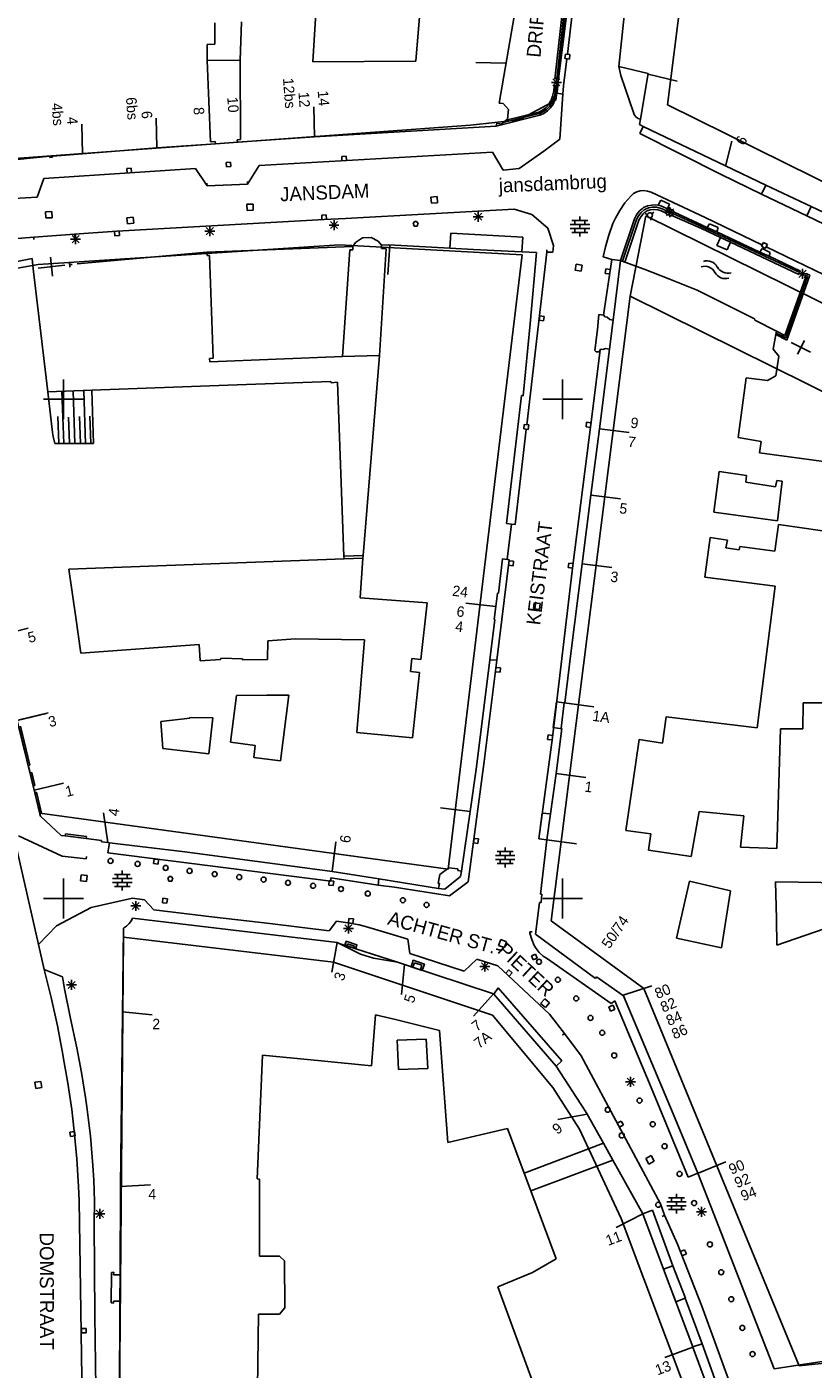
# Model space of a CAD drawing. Header units: millimetres. Extents: x 135944 to 142000, y 454200 to 456692.
# Tile 56 of 185: x 136846 to 136925, y 455953 to 456087. Entities that reach past the tile are written whole.
import ezdxf
from ezdxf.enums import TextEntityAlignment as Align

# ---------------------------------------------------------------- set-up
doc = ezdxf.new("R2010")
doc.units = ezdxf.units.MM
doc.layers.add('TotaalGBKN2013_Bistad', color=251, linetype='Continuous')
doc.layers.add('TotaalGBKN2013X$0$Contouren', color=251, linetype='Continuous')
doc.styles.add('TotaalGBKN2013X$0$GBKN binnenstad 2009$0$Standard', font='txt')

msp = doc.modelspace()

# ---------------------------------------------------------------- linework, layer by layer
at = {"layer": 'TotaalGBKN2013_Bistad'}
for p, q in [((136874.98, 456083.81), (136875.99, 456100)), ((136886.6, 456100), (136885.3, 456083.85)), ((136900.49, 456084.56), (136901.91, 456096.63)), ((136906.86, 456095.01), (136905.62, 456083.33)), ((136895.47, 456090.32), (136893.64, 456079.66)), ((136899.23, 456082.06), (136900.04, 456089.53)), ((136900.21, 456089.51), (136899.54, 456083.25)), ((136899.57, 456082.02), (136900.38, 456089.49)), ((136865.17, 456085.55), (136865.16, 456087.69)), ((136867.71, 456083.97), (136867.84, 456087.81)), ((136864.38, 456085.54), (136865.17, 456085.55)), ((136864.4, 456083.94), (136864.38, 456085.54)), ((136864.4, 456083.94), (136867.71, 456083.97)), ((136864.4, 456083.94), (136864.74, 456075.79)), ((136867.71, 456083.97), (136867.72, 456076.03)), ((136885.3, 456083.85), (136874.98, 456083.81)), ((136891.31, 456083.72), (136894.31, 456083.65)), ((136900.43, 456084.09), (136900.09, 456081.38)), ((136900.29, 456084.58), (136900.23, 456084.13)), ((136900.23, 456084.13), (136900.68, 456084.08)), ((136900.73, 456084.53), (136900.29, 456084.58)), ((136900.68, 456084.08), (136900.73, 456084.53)), ((136899.37, 456081.24), (136899.37, 456082.24)), ((136899.54, 456083.25), (136899.41, 456082.04)), ((136908.57, 456082.63), (136905.62, 456083.33)), ((136905.84, 456082.43), (136905.62, 456083.33)), ((136907.13, 456078.61), (136905.84, 456082.43)), ((136907.79, 456078.06), (136908.57, 456082.63)), ((136908.56, 456082.57), (136911.47, 456081.87)), ((136898.87, 456081.74), (136899.87, 456081.74)), ((136899, 456080.37), (136899.12, 456080.9)), ((136899.02, 456081.38), (136899.73, 456082.09)), ((136899.73, 456081.38), (136899.02, 456082.09)), ((136899.12, 456080.9), (136899.15, 456081.32)), ((136899.15, 456081.32), (136899.17, 456081.46)), ((136899.17, 456080.35), (136899.29, 456080.92)), ((136899.29, 456080.92), (136899.32, 456081.31)), ((136899.34, 456081.44), (136899.33, 456081.31)), ((136899.47, 456080.98), (136899.42, 456080.66)), ((136899.51, 456081.42), (136899.47, 456080.98)), ((136900.09, 456081.38), (136900.01, 456080.55)), ((136893.64, 456079.66), (136894.05, 456079.63)), ((136894.05, 456079.63), (136894.58, 456079.02)), ((136898.32, 456079.2), (136898.59, 456079.5)), ((136898.59, 456079.5), (136898.8, 456079.85)), ((136898.68, 456079.34), (136898.92, 456079.7)), ((136898.79, 456079.2), (136899.04, 456079.57)), ((136898.8, 456079.85), (136898.81, 456079.87)), ((136898.81, 456079.87), (136899, 456080.37)), ((136898.92, 456079.7), (136898.97, 456079.8)), ((136898.97, 456079.8), (136899.17, 456080.35)), ((136899.04, 456079.57), (136899.12, 456079.73)), ((136899.12, 456079.73), (136899.3, 456080.19)), ((136899.3, 456080.19), (136899.42, 456080.66)), ((136899.42, 456080.66), (136900.01, 456080.55)), ((136900.01, 456080.55), (136899.72, 456076.04)), ((136859.36, 456075.17), (136859.29, 456078.17)), ((136875.15, 456076.29), (136875.08, 456079.29)), ((136893.35, 456077.36), (136897.7, 456078.44)), ((136894.05, 456077.71), (136897.66, 456078.61)), ((136894.36, 456077.96), (136897.62, 456078.77)), ((136894.58, 456079.02), (136894.48, 456078.05)), ((136897.62, 456078.77), (136897.99, 456078.95)), ((136897.64, 456078.6), (136898.03, 456078.78)), ((136897.7, 456078.44), (136898.11, 456078.63)), ((136897.99, 456078.95), (136898.32, 456079.2)), ((136898.03, 456078.78), (136898.38, 456079.03)), ((136898.11, 456078.63), (136898.47, 456078.88)), ((136898.38, 456079.03), (136898.68, 456079.34)), ((136898.47, 456078.88), (136898.79, 456079.2)), ((136907.2, 456078.45), (136907.13, 456078.61)), ((136907.35, 456078.25), (136907.2, 456078.45)), ((136907.55, 456078.12), (136907.35, 456078.25)), ((136907.79, 456078.06), (136907.55, 456078.12)), ((136851.91, 456074.57), (136851.84, 456077.57)), ((136893.35, 456077.36), (136875.15, 456076.29)), ((136893.41, 456077.66), (136893.35, 456077.36)), ((136893.84, 456077.55), (136893.41, 456077.66)), ((136894.36, 456077.96), (136893.84, 456077.55)), ((136894.48, 456078.05), (136894.36, 456077.96)), ((136907.79, 456078.06), (136907.7, 456077.51)), ((136907.7, 456077.51), (136908.07, 456077.33)), ((136907.72, 456076.62), (136908.07, 456077.33)), ((136908.07, 456077.33), (136916.31, 456073.39)), ((136859.36, 456075.17), (136865.22, 456075.58)), ((136864.74, 456075.79), (136865.2, 456075.82)), ((136865.2, 456075.82), (136865.22, 456075.58)), ((136867.42, 456075.74), (136865.22, 456075.58)), ((136867.72, 456076.03), (136867.4, 456076)), ((136867.4, 456076), (136867.42, 456075.74)), ((136875.15, 456076.29), (136867.42, 456075.74)), ((136899.72, 456076.04), (136898.11, 456074.86)), ((136915.89, 456072.52), (136907.72, 456076.62)), ((136916.31, 456073.35), (136916.96, 456075.86)), ((136844.07, 456073.89), (136848.64, 456074.35)), ((136848.64, 456074.35), (136848.65, 456074.23)), ((136848.65, 456074.23), (136848.91, 456074.25)), ((136848.91, 456074.35), (136851.91, 456074.57)), ((136848.91, 456074.25), (136848.91, 456074.35)), ((136851.91, 456074.57), (136859.36, 456075.17)), ((136892.99, 456074.75), (136869.6, 456073.41)), ((136878.32, 456074.35), (136877.88, 456074.32)), ((136877.88, 456074.32), (136877.9, 456073.87)), ((136878.35, 456073.9), (136878.32, 456074.35)), ((136894.05, 456072.95), (136892.99, 456074.75)), ((136898.11, 456074.86), (136895.65, 456073.11)), ((136848.03, 456072.13), (136863.22, 456073.12)), ((136856.8, 456073.15), (136856.35, 456073.12)), ((136856.35, 456073.12), (136856.38, 456072.67)), ((136856.83, 456072.7), (136856.8, 456073.15)), ((136863.22, 456073.12), (136864.38, 456071.39)), ((136866.73, 456073.76), (136866.29, 456073.72)), ((136866.29, 456073.72), (136866.32, 456073.28)), ((136866.32, 456073.28), (136866.77, 456073.31)), ((136866.77, 456073.31), (136866.73, 456073.76)), ((136869.6, 456073.41), (136868.45, 456071.56)), ((136895.65, 456073.11), (136894.05, 456072.95)), ((136916.31, 456073.39), (136920.35, 456071.46)), ((136847.38, 456070.25), (136848.03, 456072.13)), ((136864.37, 456071.64), (136864.38, 456071.39)), ((136864.38, 456071.39), (136868.45, 456071.56)), ((136868.44, 456071.81), (136868.45, 456071.56)), ((136919.93, 456070.56), (136915.89, 456072.52)), ((136920.35, 456071.46), (136919.93, 456070.56)), ((136924.89, 456069.3), (136920.35, 456071.46)), ((136845.03, 456070.11), (136847.38, 456070.25)), ((136887.42, 456070.3), (136886.8, 456070.25)), ((136886.8, 456070.25), (136886.85, 456069.63)), ((136887.47, 456069.68), (136887.42, 456070.3)), ((136906.82, 456070.34), (136906.24, 456069.66)), ((136907.1, 456070.6), (136906.82, 456070.35)), ((136906.82, 456070.35), (136906.82, 456070.34)), ((136907.42, 456070.78), (136907.1, 456070.6)), ((136907.77, 456070.88), (136907.42, 456070.78)), ((136908.14, 456070.91), (136907.77, 456070.88)), ((136908.5, 456070.86), (136908.14, 456070.91)), ((136908.85, 456070.73), (136908.5, 456070.86)), ((136914.28, 456068.2), (136908.85, 456070.73)), ((136919.93, 456070.56), (136924.45, 456068.38)), ((136848.84, 456068.81), (136848.22, 456068.78)), ((136848.22, 456068.78), (136848.25, 456068.16)), ((136848.87, 456068.19), (136848.84, 456068.81)), ((136869, 456069.55), (136868.38, 456069.54)), ((136868.38, 456069.54), (136868.39, 456068.92)), ((136868.39, 456068.92), (136869.01, 456068.93)), ((136869.01, 456068.93), (136869, 456069.55)), ((136895.15, 456069.03), (136878.25, 456068.1)), ((136886.85, 456069.63), (136887.47, 456069.68)), ((136891.53, 456067.79), (136891.53, 456068.79)), ((136896.91, 456068.5), (136895.15, 456069.03)), ((136905.73, 456068.92), (136905.29, 456068.15)), ((136906.24, 456069.66), (136905.73, 456068.92)), ((136907.39, 456068.48), (136907.67, 456068.83)), ((136907.59, 456068.38), (136907.86, 456068.71)), ((136907.67, 456068.83), (136908, 456069.12)), ((136907.86, 456068.71), (136908.18, 456068.98)), ((136908, 456069.12), (136908.11, 456069.2)), ((136908.08, 456068.59), (136908.18, 456068.68)), ((136908.11, 456069.2), (136908.51, 456069.36)), ((136908.18, 456068.98), (136908.23, 456069.02)), ((136908.18, 456068.68), (136908.46, 456068.86)), ((136908.22, 456069.01), (136908.59, 456069.16)), ((136908.46, 456068.86), (136908.78, 456068.97)), ((136908.51, 456069.36), (136908.92, 456069.45)), ((136908.59, 456069.16), (136908.98, 456069.24)), ((136908.78, 456068.97), (136909.12, 456069.01)), ((136908.92, 456069.45), (136909.35, 456069.46)), ((136908.93, 456068.59), (136909.12, 456068.75)), ((136908.98, 456069.24), (136909.39, 456069.23)), ((136909.12, 456069.01), (136909.18, 456069.01)), ((136909.18, 456069.01), (136909.53, 456068.97)), ((136909.35, 456069.46), (136909.57, 456069.43)), ((136909.39, 456069.23), (136909.78, 456069.15)), ((136909.53, 456068.97), (136909.87, 456068.86)), ((136909.84, 456069.94), (136909.57, 456069.43)), ((136909.57, 456069.43), (136909.82, 456069.37)), ((136909.78, 456069.15), (136909.98, 456069.08)), ((136909.82, 456069.37), (136910.06, 456069.28)), ((136910.71, 456069.54), (136909.84, 456069.94)), ((136909.87, 456068.86), (136910.38, 456068.64)), ((136909.98, 456069.08), (136910.48, 456068.85)), ((136910.06, 456069.28), (136910.5, 456069.08)), ((136910.25, 456068.73), (136911.25, 456068.73)), ((136910.57, 456069.04), (136910.38, 456068.64)), ((136910.4, 456068.38), (136911.11, 456069.08)), ((136911.11, 456068.38), (136910.4, 456069.08)), ((136910.5, 456069.08), (136910.71, 456069.54)), ((136910.5, 456069.08), (136910.57, 456069.04)), ((136910.61, 456069.13), (136910.57, 456069.04)), ((136911.15, 456068.88), (136910.61, 456069.13)), ((136910.75, 456068.23), (136910.75, 456069.23)), ((136910.93, 456068.4), (136911.11, 456068.79)), ((136911.11, 456068.79), (136911.15, 456068.88)), ((136911.11, 456068.79), (136914.46, 456067.22)), ((136924.45, 456068.38), (136924.89, 456069.3)), ((136931.13, 456066.34), (136924.89, 456069.3)), ((136848.25, 456068.16), (136848.87, 456068.19)), ((136876.11, 456068), (136855.35, 456066.83)), ((136856.98, 456068.25), (136856.36, 456068.19)), ((136856.36, 456068.19), (136856.42, 456067.57)), ((136856.42, 456067.57), (136857.04, 456067.63)), ((136857.04, 456067.63), (136856.98, 456068.25)), ((136864.66, 456066.33), (136864.66, 456067.33)), ((136876.32, 456068.46), (136875.87, 456068.44)), ((136875.87, 456068.44), (136875.89, 456067.99)), ((136878.25, 456068.1), (136876.11, 456068)), ((136876.34, 456068.01), (136876.32, 456068.46)), ((136876.6, 456067.45), (136877.6, 456067.45)), ((136876.75, 456067.1), (136877.45, 456067.81)), ((136877.45, 456067.1), (136876.75, 456067.81)), ((136877.1, 456066.95), (136877.1, 456067.95)), ((136885.27, 456067.85), (136885.02, 456067.67)), ((136885.02, 456067.67), (136885.12, 456067.35)), ((136885.12, 456067.35), (136885.42, 456067.35)), ((136885.52, 456067.67), (136885.27, 456067.85)), ((136885.42, 456067.35), (136885.52, 456067.67)), ((136891.03, 456068.29), (136892.03, 456068.29)), ((136891.18, 456067.94), (136891.89, 456068.65)), ((136891.89, 456067.94), (136891.18, 456068.65)), ((136898.52, 456067.13), (136896.91, 456068.5)), ((136900.75, 456067.52), (136902.71, 456067.52)), ((136900.93, 456067.92), (136902.53, 456067.92)), ((136901.23, 456067.52), (136901.23, 456067.92)), ((136901.73, 456067.92), (136901.73, 456068.32)), ((136901.73, 456067.12), (136901.73, 456067.52)), ((136902.23, 456067.52), (136902.23, 456067.92)), ((136905.04, 456067.61), (136904.62, 456066.45)), ((136905.29, 456068.15), (136905.04, 456067.61)), ((136905.79, 456063.89), (136907.19, 456068.09)), ((136905.99, 456063.82), (136907.4, 456068.02)), ((136906.22, 456063.74), (136907.63, 456067.94)), ((136907.19, 456068.09), (136907.39, 456068.48)), ((136907.39, 456068.01), (136907.59, 456068.38)), ((136907.63, 456067.94), (136907.82, 456068.29)), ((136907.82, 456068.29), (136908.08, 456068.59)), ((136908.51, 456068.52), (136908.27, 456068.6)), ((136908.79, 456068.19), (136908.83, 456067.94)), ((136910.36, 456068.58), (136910.38, 456068.64)), ((136910.9, 456068.33), (136910.36, 456068.58)), ((136910.93, 456068.4), (136910.9, 456068.33)), ((136910.93, 456068.4), (136913.92, 456067.1)), ((136911.03, 456068.6), (136913.69, 456067.4)), ((136913.69, 456067.4), (136923.75, 456062.7)), ((136919.96, 456065.46), (136914.28, 456068.2)), ((136914.72, 456067.58), (136914.46, 456067.22)), ((136915.58, 456067.22), (136914.72, 456067.58)), ((136930.66, 456065.35), (136924.45, 456068.38)), ((136847.02, 456066.24), (136836.51, 456065.42)), ((136847.02, 456066.24), (136851.1, 456066.55)), ((136847.04, 456065.99), (136847.02, 456066.24)), ((136850.71, 456066.03), (136851.71, 456066.03)), ((136850.86, 456065.68), (136851.57, 456066.39)), ((136851.57, 456065.68), (136850.86, 456066.39)), ((136855.35, 456066.83), (136851.1, 456066.55)), ((136851.12, 456066.3), (136851.1, 456066.55)), ((136851.21, 456065.53), (136851.21, 456066.53)), ((136855.12, 456066.82), (136855.15, 456066.37)), ((136855.15, 456066.37), (136855.6, 456066.4)), ((136855.6, 456066.4), (136855.57, 456066.85)), ((136864.16, 456066.83), (136865.16, 456066.83)), ((136864.31, 456066.48), (136865.02, 456067.19)), ((136865.02, 456066.48), (136864.31, 456067.19)), ((136879.97, 456066.17), (136879.25, 456065.72)), ((136880.81, 456066.21), (136879.97, 456066.17)), ((136881.54, 456065.84), (136880.81, 456066.21)), ((136888.79, 456066.65), (136888.71, 456065.14)), ((136896, 456066.24), (136888.79, 456066.65)), ((136895.91, 456064.77), (136896, 456066.24)), ((136899.07, 456065.42), (136898.52, 456067.13)), ((136900.75, 456067.12), (136902.71, 456067.12)), ((136900.93, 456066.72), (136902.53, 456066.72)), ((136901.23, 456066.72), (136901.23, 456067.12)), ((136901.73, 456066.32), (136901.73, 456066.72)), ((136902.23, 456066.72), (136902.23, 456067.12)), ((136904.62, 456066.45), (136904.28, 456065.27)), ((136913.92, 456067.1), (136915.8, 456066.21)), ((136914.46, 456067.22), (136915.43, 456066.77)), ((136915.43, 456066.77), (136915.58, 456067.22)), ((136915.43, 456066.77), (136919.75, 456064.75)), ((136915.45, 456065.41), (136915.8, 456066.21)), ((136915.8, 456066.21), (136916.81, 456065.73)), ((136864.37, 456064.74), (136851.38, 456063.56)), ((136864.37, 456064.74), (136878.99, 456065.32)), ((136864.37, 456064.74), (136864.38, 456064.41)), ((136877.96, 456054.29), (136878.69, 456064.97)), ((136878.69, 456064.97), (136878.98, 456064.98)), ((136878.98, 456064.98), (136878.99, 456065.32)), ((136879.25, 456065.72), (136878.99, 456065.32)), ((136881.85, 456065.43), (136881.54, 456065.84)), ((136881.65, 456054.38), (136882.34, 456065.08)), ((136881.85, 456065.43), (136882.6, 456065.46)), ((136881.86, 456065.1), (136881.85, 456065.43)), ((136882.34, 456065.08), (136881.86, 456065.1)), ((136882.69, 456065.45), (136882.49, 456062.49)), ((136882.6, 456065.46), (136888.71, 456065.14)), ((136891.06, 456065.01), (136888.71, 456065.14)), ((136895.91, 456064.77), (136891.06, 456065.01)), ((136895.91, 456064.77), (136897.37, 456064.7)), ((136896.4, 456047.45), (136898.41, 456064.72)), ((136897.37, 456064.7), (136896.76, 456057.55)), ((136898.41, 456064.97), (136898.41, 456064.72)), ((136898.41, 456064.72), (136899.01, 456064.72)), ((136899.01, 456064.72), (136899.07, 456065.42)), ((136904.28, 456065.27), (136904.05, 456064.27)), ((136916.49, 456064.96), (136915.45, 456065.41)), ((136916.81, 456065.73), (136916.49, 456064.96)), ((136916.81, 456065.73), (136923.66, 456062.49)), ((136919.99, 456065.12), (136919.75, 456064.75)), ((136919.75, 456064.75), (136920.68, 456064.32)), ((136920.13, 456065.72), (136919.9, 456065.33)), ((136919.9, 456065.33), (136920.28, 456065.1)), ((136920.8, 456064.71), (136919.99, 456065.12)), ((136920.51, 456065.49), (136920.13, 456065.72)), ((136920.28, 456065.1), (136920.51, 456065.49)), ((136920.38, 456065.26), (136929.11, 456061.04)), ((136920.68, 456064.32), (136920.8, 456064.71)), ((136842.27, 456063.21), (136846.86, 456064.11)), ((136846.86, 456064.11), (136846.98, 456063.07)), ((136847.48, 456063.13), (136850.13, 456063.43)), ((136848.92, 456062.34), (136848.7, 456064.22)), ((136850.65, 456063.24), (136850.61, 456063.74)), ((136850.63, 456063.49), (136850.88, 456063.51)), ((136864.38, 456064.41), (136864.62, 456064.4)), ((136864.62, 456064.4), (136865, 456054.11)), ((136901.35, 456063.53), (136901.26, 456062.92)), ((136901.96, 456063.44), (136901.35, 456063.53)), ((136901.87, 456062.82), (136901.96, 456063.44)), ((136904.05, 456064.27), (136904.92, 456064)), ((136904.08, 456058.44), (136904.92, 456064)), ((136904.92, 456064), (136905.79, 456063.89)), ((136905.79, 456063.89), (136905.06, 456057.94)), ((136906.22, 456063.74), (136905.79, 456063.89)), ((136908.15, 456063.02), (136906.22, 456063.74)), ((136920.68, 456064.32), (136923.83, 456062.85)), ((136846.98, 456063.07), (136848.43, 456050.75)), ((136901.26, 456062.92), (136901.87, 456062.82)), ((136904.32, 456063.06), (136904.26, 456062.61)), ((136904.26, 456062.61), (136904.71, 456062.56)), ((136904.77, 456063), (136904.32, 456063.06)), ((136910.65, 456062.06), (136908.15, 456063.02)), ((136913.47, 456060.94), (136910.65, 456062.06)), ((136922.26, 456056.4), (136924.31, 456062.18)), ((136924.54, 456062.33), (136922.36, 456056.16)), ((136922.45, 456055.93), (136924.75, 456062.42)), ((136923.52, 456062.57), (136924.52, 456062.57)), ((136923.67, 456062.21), (136924.38, 456062.92)), ((136924.38, 456062.21), (136923.67, 456062.92)), ((136924.02, 456062.07), (136924.02, 456063.07)), ((136924.31, 456062.18), (136924.2, 456062.23)), ((136924.3, 456062.44), (136924.54, 456062.33)), ((136924.75, 456062.42), (136924.37, 456062.59)), ((136919.22, 456058.06), (136913.47, 456060.94)), ((136897.7, 456058.37), (136897.64, 456057.92)), ((136897.64, 456057.92), (136898.09, 456057.87)), ((136898.14, 456058.31), (136897.7, 456058.37)), ((136898.09, 456057.87), (136898.14, 456058.31)), ((136903.63, 456058.5), (136903.49, 456056.98)), ((136904.08, 456058.44), (136903.63, 456058.5)), ((136904.14, 456058.43), (136904.08, 456058.44)), ((136904.21, 456058.25), (136904.14, 456058.43)), ((136904.45, 456058.22), (136904.21, 456058.25)), ((136904.71, 456058.01), (136904.45, 456058.22)), ((136905.06, 456057.94), (136904.7, 456055.01)), ((136905.06, 456057.94), (136904.71, 456058.01)), ((136919.25, 456057.91), (136919.22, 456058.06)), ((136921.41, 456056.82), (136919.25, 456057.91)), ((136896.76, 456057.55), (136896.06, 456050.34)), ((136903.49, 456056.98), (136903.22, 456054.88)), ((136921.41, 456056.82), (136921.35, 456056.48)), ((136921.4, 456056.64), (136922.36, 456056.16)), ((136921.41, 456056.82), (136922.26, 456056.4)), ((136921.35, 456056.48), (136921.1, 456055.03)), ((136921.35, 456056.48), (136922.45, 456055.93)), ((136922.9, 456055.7), (136924.84, 456054.71)), ((136923.52, 456054.51), (136924.22, 456055.9)), ((136865, 456054.11), (136864.64, 456054.1)), ((136864.64, 456054.1), (136864.66, 456053.77)), ((136864.66, 456053.77), (136877.96, 456054.29)), ((136877.96, 456054.29), (136881.65, 456054.38)), ((136881.65, 456054.38), (136880.01, 456034.36)), ((136903.75, 456054.92), (136902.82, 456047.49)), ((136903.22, 456054.88), (136903.35, 456054.74)), ((136903.35, 456054.74), (136903.67, 456054.76)), ((136903.67, 456054.76), (136903.75, 456054.92)), ((136904.7, 456055.01), (136903.69, 456047.06)), ((136903.8, 456055.01), (136903.75, 456054.92)), ((136904.04, 456054.98), (136903.8, 456055.01)), ((136904.3, 456055.09), (136904.04, 456054.98)), ((136904.7, 456055.01), (136904.3, 456055.09)), ((136921.1, 456055.03), (136921.64, 456054.31)), ((136921.64, 456054.31), (136921.35, 456052.36)), ((136850, 456050), (136850, 456052)), ((136852.83, 456050.9), (136866.46, 456051.42)), ((136866.46, 456051.42), (136876.79, 456051.78)), ((136876.79, 456051.78), (136876.8, 456051.66)), ((136876.8, 456051.66), (136877.46, 456051.73)), ((136877.46, 456051.73), (136878.1, 456034.29)), ((136900, 456050), (136900, 456052)), ((136918.38, 456052.14), (136917.57, 456046.17)), ((136920.52, 456051.88), (136918.38, 456052.14)), ((136921.35, 456052.36), (136920.52, 456051.88)), ((136848, 456050), (136850, 456050)), ((136852.83, 456050.9), (136848.43, 456050.75)), ((136848.43, 456050.75), (136848.91, 456046.68)), ((136849.85, 456050.78), (136850.03, 456045.59)), ((136850, 456050), (136852, 456050)), ((136850, 456048), (136850, 456050)), ((136850.96, 456050.82), (136851.14, 456045.59)), ((136852.04, 456050.86), (136852.22, 456045.59)), ((136852.83, 456050.9), (136853.02, 456045.59)), ((136895.88, 456050.37), (136894.38, 456037.57)), ((136896.06, 456050.34), (136895.88, 456050.37)), ((136898, 456050), (136900, 456050)), ((136900, 456050), (136902, 456050)), ((136900, 456048), (136900, 456050)), ((136849.44, 456048.28), (136849.53, 456045.59)), ((136850.52, 456048.22), (136850.61, 456045.59)), ((136851.6, 456048.27), (136851.7, 456045.59)), ((136852.66, 456048.3), (136852.75, 456045.59)), ((136896.16, 456047.49), (136896.11, 456047.04)), ((136896.61, 456047.43), (136896.16, 456047.49)), ((136896.55, 456046.98), (136896.61, 456047.43)), ((136902.82, 456047.49), (136901.02, 456033.35)), ((136902.4, 456047.7), (136902.34, 456047.25)), ((136902.34, 456047.25), (136902.79, 456047.19)), ((136902.84, 456047.64), (136902.4, 456047.7)), ((136848.96, 456046.29), (136848.91, 456046.68)), ((136849.13, 456045.59), (136848.96, 456046.29)), ((136896.35, 456046.99), (136895.26, 456037.48)), ((136896.11, 456047.04), (136896.55, 456046.98)), ((136903.69, 456047.06), (136902.83, 456040.4)), ((136903.7, 456047.06), (136906.67, 456046.67)), ((136917.57, 456046.17), (136919.89, 456045.77)), ((136853.02, 456045.59), (136849.13, 456045.59)), ((136919.89, 456045.77), (136919.71, 456044.64)), ((136919.71, 456044.64), (136928.4, 456043.47)), ((136915.13, 456038.69), (136915.67, 456042.76)), ((136915.67, 456042.76), (136918.41, 456042.37)), ((136918.41, 456042.37), (136918.35, 456041.69)), ((136921.33, 456041.23), (136921.44, 456041.88)), ((136921.44, 456041.88), (136922, 456041.79)), ((136922, 456041.79), (136921.51, 456037.84)), ((136918.35, 456041.69), (136921.33, 456041.23)), ((136902.83, 456040.4), (136901.94, 456033.54)), ((136902.84, 456040.4), (136905.81, 456040.02)), ((136921.51, 456037.84), (136915.13, 456038.69)), ((136894.38, 456037.57), (136894.87, 456037.5)), ((136894.87, 456037.5), (136894.43, 456033.99)), ((136895.26, 456037.48), (136894.87, 456037.5)), ((136921.24, 456034.8), (136921.62, 456037.47)), ((136930.12, 456036.24), (136921.62, 456037.47)), ((136914.24, 456032.19), (136914.76, 456036.15)), ((136914.76, 456036.15), (136916.51, 456035.91)), ((136916.51, 456035.91), (136916.36, 456035.13)), ((136916.36, 456035.13), (136917.68, 456034.94)), ((136917.68, 456034.94), (136917.73, 456035.25)), ((136917.73, 456035.25), (136921.24, 456034.8)), ((136850.54, 456032.98), (136878.11, 456034.01)), ((136878.1, 456034.29), (136880.01, 456034.36)), ((136878.1, 456034.29), (136878.11, 456034.01)), ((136878.11, 456034.01), (136879.99, 456034.08)), ((136879.72, 456030.11), (136879.99, 456034.08)), ((136880.01, 456034.36), (136879.99, 456034.08)), ((136893.41, 456023.87), (136894.64, 456033.91)), ((136893.56, 456030.58), (136893.99, 456034.01)), ((136893.99, 456034.01), (136894.43, 456033.96)), ((136894.64, 456033.91), (136894.43, 456033.99)), ((136894.43, 456033.96), (136894.43, 456033.99)), ((136894.64, 456033.84), (136894.58, 456033.39)), ((136895.08, 456033.78), (136894.64, 456033.84)), ((136895.03, 456033.33), (136895.08, 456033.78)), ((136851.24, 456028.14), (136850.54, 456032.98)), ((136894.58, 456033.39), (136895.03, 456033.33)), ((136901.02, 456033.35), (136898.97, 456016.12)), ((136900.62, 456033.6), (136900.56, 456033.16)), ((136900.56, 456033.16), (136901.01, 456033.1)), ((136901.07, 456033.55), (136900.62, 456033.6)), ((136901.94, 456033.54), (136900.81, 456024.54)), ((136901.94, 456033.54), (136904.91, 456033.16)), ((136914.24, 456032.19), (136921.28, 456031.29)), ((136921.28, 456031.29), (136919.47, 456017.11)), ((136886.42, 456029.63), (136879.72, 456030.11)), ((136893.3, 456029.24), (136893.46, 456030.59)), ((136893.46, 456030.59), (136893.56, 456030.58)), ((136886.42, 456029.63), (136885.81, 456023.94)), ((136893.3, 456029.24), (136890.32, 456029.59)), ((136893.3, 456029.24), (136893.14, 456027.95)), ((136897.14, 456029.63), (136897.07, 456029.01)), ((136897.07, 456029.01), (136897.68, 456028.94)), ((136897.76, 456029.55), (136897.14, 456029.63)), ((136897.68, 456028.94), (136897.76, 456029.55)), ((136843.55, 456026.36), (136846.47, 456027.07)), ((136851.76, 456024.59), (136851.24, 456028.14)), ((136893.22, 456027.94), (136892.71, 456023.92)), ((136893.14, 456027.95), (136893.22, 456027.94)), ((136870.47, 456025.81), (136870.45, 456023.93)), ((136873.23, 456026.02), (136870.47, 456025.81)), ((136880.17, 456025.91), (136873.23, 456026.02)), ((136879.4, 456016.63), (136880.17, 456025.91)), ((136851.76, 456024.59), (136863.61, 456025.46)), ((136863.61, 456025.46), (136863.69, 456023.81)), ((136900.81, 456024.54), (136900.23, 456019.6)), ((136863.69, 456023.81), (136865.74, 456023.95)), ((136865.74, 456023.95), (136865.75, 456024.09)), ((136865.75, 456024.09), (136867.95, 456024.01)), ((136867.95, 456024.01), (136867.93, 456023.91)), ((136867.93, 456023.91), (136870.45, 456023.93)), ((136884.91, 456024.04), (136884.77, 456022.74)), ((136885.81, 456023.94), (136884.91, 456024.04)), ((136892.71, 456023.92), (136891.37, 456013.21)), ((136893.41, 456023.87), (136892.14, 456013.72)), ((136892.71, 456023.92), (136893.41, 456023.87)), ((136893.78, 456023.1), (136893.33, 456023.16)), ((136893.73, 456022.66), (136893.78, 456023.1)), ((136884.77, 456022.74), (136885.67, 456022.65)), ((136885.67, 456022.65), (136884.96, 456016.1)), ((136893.28, 456022.71), (136893.73, 456022.66)), ((136867.35, 456020.34), (136866.74, 456015.67)), ((136870.36, 456020.36), (136867.35, 456020.34)), ((136870.36, 456020.36), (136872.58, 456020.38)), ((136872.58, 456020.38), (136871.74, 456013.79)), ((136899.05, 456017.12), (136899.38, 456019.71)), ((136899.38, 456019.71), (136900.15, 456019.61)), ((136900.15, 456019.6), (136899.84, 456017.07)), ((136900.23, 456019.6), (136900.15, 456019.6)), ((136900.15, 456019.6), (136903.13, 456019.22)), ((136924.1, 456019.6), (136924.05, 456017)), ((136929.14, 456019.61), (136924.1, 456019.6)), ((136845.38, 456017.84), (136848.3, 456018.54)), ((136845.57, 456017.89), (136848.48, 456018.59)), ((136862.66, 456018.06), (136859.76, 456017.74)), ((136859.76, 456017.74), (136859.96, 456015.04)), ((136862.67, 456018.14), (136862.66, 456018.06)), ((136864.98, 456018.09), (136862.67, 456018.14)), ((136864.55, 456014.49), (136864.98, 456018.09)), ((136909.99, 456015.56), (136910.36, 456018.2)), ((136919.47, 456017.11), (136910.36, 456018.2)), ((136845.53, 456017.22), (136846.48, 456013.33)), ((136846.65, 456013.37), (136845.71, 456017.27)), ((136884.96, 456016.1), (136879.4, 456016.63)), ((136898.55, 456016.39), (136898.49, 456015.95)), ((136898.99, 456016.34), (136898.55, 456016.39)), ((136899.92, 456016.99), (136899.05, 456017.12)), ((136899.92, 456017.05), (136899.34, 456012.52)), ((136899.84, 456017.07), (136899.92, 456017.05)), ((136921.82, 456016.99), (136921.46, 456005.01)), ((136924.05, 456017), (136921.82, 456016.99)), ((136859.96, 456015.04), (136864.55, 456014.49)), ((136866.74, 456015.67), (136869.19, 456015.33)), ((136869.19, 456015.33), (136869.07, 456014.12)), ((136898.97, 456016.12), (136897.6, 456005.98)), ((136898.49, 456015.95), (136898.94, 456015.89)), ((136907.02, 456011.57), (136907.66, 456015.92)), ((136907.66, 456015.92), (136909.99, 456015.56)), ((136871.74, 456013.79), (136869.07, 456014.12)), ((136892.14, 456013.72), (136890.53, 456001.67)), ((136846.48, 456013.33), (136846.65, 456013.37)), ((136846.48, 456013.33), (136846.66, 456012.6)), ((136846.83, 456012.64), (136846.66, 456012.6)), ((136846.66, 456012.6), (136846.98, 456011.29)), ((136847.14, 456011.33), (136846.83, 456012.64)), ((136891.37, 456013.21), (136890.73, 456008.72)), ((136899.34, 456012.52), (136898.4, 456005.88)), ((136899.34, 456012.52), (136902.32, 456012.14)), ((136846.98, 456011.29), (136847.14, 456011.33)), ((136846.98, 456011.29), (136847.08, 456010.86)), ((136847.08, 456010.86), (136850, 456011.56)), ((136847.08, 456010.86), (136847.14, 456010.6)), ((136907.02, 456011.57), (136906.33, 456006.83)), ((136847.31, 456010.65), (136847.14, 456010.6)), ((136847.14, 456010.6), (136847.65, 456008.5)), ((136847.82, 456008.54), (136847.31, 456010.65)), ((136844.43, 456008.91), (136847.5, 455995.42)), ((136847.65, 456008.5), (136847.82, 456008.54)), ((136847.71, 456008.25), (136847.65, 456008.5)), ((136849.79, 456006.32), (136847.71, 456008.25)), ((136854.44, 456005.61), (136854.02, 456008.58)), ((136890.73, 456008.72), (136887.75, 456009.08)), ((136890.73, 456008.72), (136889.87, 456002.74)), ((136897.61, 456005.98), (136897.94, 456008.57)), ((136897.94, 456008.57), (136898.77, 456008.49)), ((136913.67, 456008.73), (136912.88, 456004.21)), ((136918.16, 456008.28), (136913.67, 456008.73)), ((136917.81, 456005.16), (136918.16, 456008.28)), ((136906.33, 456006.83), (136908.82, 456006.48)), ((136849.89, 456004.25), (136845.51, 456006.27)), ((136850.17, 456006.27), (136849.79, 456006.32)), ((136850.2, 456006.48), (136850.17, 456006.27)), ((136850.17, 456006.27), (136852.28, 456006.01)), ((136852.31, 456006.22), (136850.2, 456006.48)), ((136852.28, 456006.01), (136852.31, 456006.22)), ((136853.81, 456005.83), (136852.28, 456006.01)), ((136853.81, 456005.69), (136853.81, 456005.83)), ((136854.44, 456005.61), (136853.81, 456005.69)), ((136854.6, 456005.59), (136854.44, 456005.61)), ((136854.46, 456004.59), (136854.6, 456005.59)), ((136854.6, 456005.59), (136862.17, 456004.67)), ((136876.9, 456002.72), (136877.29, 456005.7)), ((136891.13, 456006.03), (136891.07, 456005.58)), ((136891.07, 456005.58), (136891.52, 456005.53)), ((136891.58, 456005.97), (136891.13, 456006.03)), ((136891.52, 456005.53), (136891.58, 456005.97)), ((136897.6, 456005.98), (136898.4, 456005.88)), ((136898.41, 456005.88), (136897.61, 456005.98)), ((136897.79, 456000.45), (136898.4, 456005.88)), ((136898.4, 456005.87), (136901.38, 456005.5)), ((136908.82, 456006.48), (136908.6, 456004.85)), ((136852.29, 456003.97), (136849.89, 456004.25)), ((136852.31, 456004.22), (136852.29, 456003.97)), ((136876.77, 456001.73), (136854.46, 456004.59)), ((136862.17, 456004.67), (136867.44, 456003.97)), ((136893.26, 456004.33), (136895.22, 456004.33)), ((136893.44, 456004.73), (136895.04, 456004.73)), ((136893.74, 456004.33), (136893.74, 456004.73)), ((136894.24, 456004.73), (136894.24, 456005.13)), ((136894.24, 456003.93), (136894.24, 456004.33)), ((136894.74, 456004.33), (136894.74, 456004.73)), ((136912.88, 456004.21), (136908.6, 456004.85)), ((136921.46, 456005.01), (136917.81, 456005.16)), ((136855.9, 456002.41), (136855.9, 456002.81)), ((136859.08, 456003.96), (136859.03, 456003.51)), ((136859.03, 456003.51), (136859.48, 456003.46)), ((136859.53, 456003.91), (136859.08, 456003.96)), ((136859.48, 456003.46), (136859.53, 456003.91)), ((136876.9, 456002.72), (136867.44, 456003.97)), ((136888.59, 456003.09), (136887.7, 456002.41)), ((136889.5, 456002.98), (136888.59, 456003.09)), ((136889.49, 456002.8), (136889.5, 456002.98)), ((136889.87, 456002.74), (136889.49, 456002.8)), ((136893.26, 456003.93), (136895.22, 456003.93)), ((136893.44, 456003.53), (136895.04, 456003.53)), ((136893.74, 456003.53), (136893.74, 456003.93)), ((136894.24, 456003.13), (136894.24, 456003.53)), ((136894.74, 456003.53), (136894.74, 456003.93)), ((136850, 456000), (136850, 456002)), ((136851.77, 456002.38), (136851.7, 456001.77)), ((136851.7, 456001.77), (136852.32, 456001.7)), ((136852.39, 456002.31), (136851.77, 456002.38)), ((136852.32, 456001.7), (136852.39, 456002.31)), ((136854.92, 456002.01), (136856.88, 456002.01)), ((136854.92, 456001.61), (136856.88, 456001.61)), ((136855.1, 456002.41), (136856.7, 456002.41)), ((136855.4, 456002.01), (136855.4, 456002.41)), ((136855.4, 456001.21), (136855.4, 456001.61)), ((136855.9, 456001.61), (136855.9, 456002.01)), ((136856.4, 456002.01), (136856.4, 456002.41)), ((136856.4, 456001.21), (136856.4, 456001.61)), ((136860.7, 456002.25), (136860.45, 456002.07)), ((136860.45, 456002.07), (136860.56, 456001.75)), ((136860.56, 456001.75), (136860.85, 456001.75)), ((136860.95, 456002.07), (136860.7, 456002.25)), ((136860.85, 456001.75), (136860.95, 456002.07)), ((136876.63, 456001.81), (136876.58, 456001.36)), ((136877.07, 456001.76), (136876.63, 456001.81)), ((136876.79, 456002.09), (136876.77, 456001.73)), ((136881.51, 456001.36), (136876.79, 456002.09)), ((136881.6, 456001.97), (136876.9, 456002.72)), ((136877.02, 456001.31), (136877.07, 456001.76)), ((136881.51, 456001.36), (136881.6, 456001.97)), ((136887.58, 456001.01), (136881.6, 456001.97)), ((136887.7, 456002.41), (136887.53, 456001.51)), ((136887.53, 456001.51), (136887.66, 456001.5)), ((136887.66, 456001.5), (136887.58, 456001.01)), ((136889.77, 456002.2), (136888.21, 456000.93)), ((136890.53, 456001.67), (136888.68, 456000.28)), ((136889.87, 456002.74), (136889.77, 456002.2)), ((136900, 456000), (136900, 456002)), ((136912.72, 456001.73), (136911.42, 455996.05)), ((136916.81, 456000.79), (136912.72, 456001.73)), ((136928.76, 456001.58), (136921.33, 456001.67)), ((136921.33, 456001.67), (136921.43, 455997.97)), ((136855.1, 456001.21), (136856.7, 456001.21)), ((136855.9, 456000.81), (136855.9, 456001.21)), ((136876.58, 456001.36), (136877.02, 456001.31)), ((136883.16, 456001.13), (136881.51, 456001.36)), ((136888.68, 456000.28), (136883.16, 456001.13)), ((136888.21, 456000.93), (136887.58, 456001.01)), ((136897.93, 456000.43), (136897.79, 456000.45)), ((136897.84, 455999.61), (136897.93, 456000.43)), ((136915.9, 455995.07), (136916.81, 456000.79)), ((136848, 456000), (136850, 456000)), ((136852.78, 455999.1), (136849.32, 455997.28)), ((136850, 456000), (136852, 456000)), ((136850, 455998), (136850, 456000)), ((136852.78, 455999.1), (136856.92, 456000.05)), ((136856.75, 455999.26), (136857.75, 455999.26)), ((136856.89, 455998.9), (136857.6, 455999.61)), ((136857.6, 455998.9), (136856.89, 455999.61)), ((136856.92, 456000.05), (136858.13, 455999.89)), ((136857.25, 455998.76), (136857.25, 455999.76)), ((136858.13, 455999.89), (136859.05, 455998.89)), ((136859.05, 455998.89), (136865.14, 455998.14)), ((136859.97, 456000.03), (136859.92, 455999.58)), ((136859.92, 455999.58), (136860.37, 455999.53)), ((136860.42, 455999.98), (136859.97, 456000.03)), ((136860.37, 455999.53), (136860.42, 455999.98)), ((136897.29, 455996.45), (136897.68, 455999.62)), ((136897.68, 455999.62), (136897.84, 455999.61)), ((136898, 456000), (136900, 456000)), ((136900, 456000), (136902, 456000)), ((136900, 455998), (136900, 456000)), ((136856.33, 455997.25), (136856.6, 455997.51)), ((136856.6, 455997.51), (136856.81, 455997.82)), ((136856.81, 455997.82), (136856.91, 455998.05)), ((136856.91, 455998.05), (136877.42, 455995.59)), ((136865.14, 455998.14), (136870.68, 455997.51)), ((136870.68, 455997.51), (136876.63, 455996.76)), ((136876.63, 455996.76), (136877.35, 455997.75)), ((136877.35, 455997.75), (136878.49, 455997.59)), ((136878.49, 455997.59), (136879.62, 455997.36)), ((136878.54, 455996.52), (136878.54, 455997.52)), ((136878.6, 455998.02), (136878.55, 455997.57)), ((136878.55, 455997.57), (136879, 455997.52)), ((136879.05, 455997.97), (136878.6, 455998.02)), ((136879, 455997.52), (136879.05, 455997.97)), ((136921.43, 455997.97), (136921.45, 455995.33)), ((136921.45, 455995.33), (136928.62, 455997.8)), ((136849.32, 455997.28), (136847.5, 455995.42)), ((136855.71, 455971.18), (136856.02, 455997.05)), ((136856.02, 455997.05), (136856.33, 455997.25)), ((136878.04, 455997.02), (136879.04, 455997.02)), ((136878.19, 455996.67), (136878.89, 455997.38)), ((136878.89, 455996.67), (136878.19, 455997.38)), ((136879.62, 455997.36), (136880.25, 455997.21)), ((136880.25, 455997.21), (136882.71, 455996.48)), ((136882.71, 455996.48), (136884.51, 455995.93)), ((136896.96, 455996.66), (136896.71, 455996.66)), ((136896.73, 455996.55), (136896.71, 455996.66)), ((136896.91, 455995.91), (136896.73, 455996.55)), ((136903.3, 455991.99), (136897.29, 455996.45)), ((136848.06, 455992.9), (136847.5, 455995.42)), ((136877.42, 455995.59), (136876.87, 455992.64)), ((136877.42, 455995.59), (136877.62, 455995.52)), ((136877.62, 455995.52), (136879.75, 455994.43)), ((136877.62, 455995.52), (136883.45, 455993.63)), ((136878.45, 455995.48), (136878.39, 455995.28)), ((136879.14, 455995.25), (136878.45, 455995.48)), ((136879.08, 455995.05), (136879.14, 455995.25)), ((136884.51, 455995.93), (136884.69, 455994.49)), ((136893.81, 455995.9), (136893.59, 455995.32)), ((136893.59, 455995.32), (136894.17, 455995.1)), ((136894.39, 455995.68), (136893.81, 455995.9)), ((136894.17, 455995.1), (136894.39, 455995.68)), ((136897.16, 455995.29), (136896.91, 455995.91)), ((136897.34, 455995), (136897.16, 455995.29)), ((136897.66, 455994.6), (136897.34, 455995)), ((136911.42, 455996.05), (136915.9, 455995.07)), ((136879.75, 455994.43), (136881.04, 455994.03)), ((136881.04, 455994.03), (136883.45, 455993.63)), ((136883.45, 455993.63), (136884.17, 455993.39)), ((136884.17, 455993.39), (136883.87, 455990.41)), ((136884.17, 455993.39), (136893.06, 455990.46)), ((136884.69, 455994.49), (136890.13, 455992.73)), ((136885.16, 455993.57), (136885.01, 455993.12)), ((136885.9, 455993.33), (136885.16, 455993.57)), ((136890.13, 455992.73), (136891.4, 455993.94)), ((136891.4, 455993.94), (136893.52, 455993.28)), ((136891.87, 455992.85), (136892.57, 455993.56)), ((136892.57, 455992.85), (136891.87, 455993.56)), ((136892.22, 455992.7), (136892.22, 455993.7)), ((136897.29, 455994.44), (136896.87, 455994.27)), ((136896.87, 455994.27), (136897.04, 455993.86)), ((136897.04, 455993.86), (136897.46, 455994.03)), ((136897.46, 455994.03), (136897.29, 455994.44)), ((136898.05, 455994.25), (136897.66, 455994.6)), ((136898.48, 455993.97), (136898.05, 455994.25)), ((136904.87, 455989.5), (136898.48, 455993.97)), ((136849.92, 455992.16), (136848.06, 455992.9)), ((136848.06, 455992.9), (136848.77, 455990.09)), ((136850.12, 455990.97), (136849.92, 455992.16)), ((136885.75, 455992.87), (136885.9, 455993.33)), ((136891.72, 455993.2), (136892.72, 455993.2)), ((136893.52, 455993.28), (136898.68, 455988.44)), ((136894.61, 455992.86), (136894.3, 455992.53)), ((136894.94, 455992.55), (136894.61, 455992.86)), ((136894.63, 455992.22), (136894.94, 455992.55)), ((136903.38, 455992.16), (136903.3, 455991.99)), ((136906.09, 455990.28), (136903.38, 455992.16)), ((136850.7, 455988.01), (136850.12, 455990.97)), ((136850.32, 455991.36), (136851.32, 455991.36)), ((136850.47, 455991), (136851.18, 455991.71)), ((136851.18, 455991), (136850.47, 455991.71)), ((136850.82, 455990.86), (136850.82, 455991.86)), ((136893.55, 455991.06), (136893.11, 455990.44)), ((136899.91, 455983.77), (136893.55, 455991.06)), ((136906.07, 455990.32), (136908.94, 455991.25)), ((136848.77, 455990.09), (136849.4, 455987.25)), ((136893.06, 455990.46), (136891.07, 455988.22)), ((136893.06, 455990.46), (136893.11, 455990.44)), ((136893.11, 455990.44), (136899.36, 455983.21)), ((136898.2, 455989.97), (136897.79, 455989.5)), ((136897.79, 455989.5), (136898.27, 455989.09)), ((136898.67, 455989.57), (136898.2, 455989.97)), ((136898.27, 455989.09), (136898.67, 455989.57)), ((136905.24, 455989.75), (136904.87, 455989.5)), ((136908.86, 455981.08), (136905.24, 455989.75)), ((136911.06, 455978.45), (136906.09, 455990.28)), ((136851.35, 455985.07), (136850.7, 455988.01)), ((136855.92, 455988.67), (136858.9, 455988.35)), ((136881.25, 455988.37), (136880.86, 455983.24)), ((136883.25, 455987.88), (136881.25, 455988.37)), ((136898.68, 455988.44), (136900.17, 455986.49)), ((136905.05, 455989.32), (136904.63, 455989.15)), ((136904.63, 455989.15), (136904.8, 455988.74)), ((136904.8, 455988.74), (136905.22, 455988.91)), ((136905.22, 455988.91), (136905.05, 455989.32)), ((136849.4, 455987.25), (136849.95, 455984.4)), ((136883.25, 455987.88), (136887.66, 455986.8)), ((136887.66, 455986.8), (136888.49, 455975.58)), ((136883.41, 455985.84), (136886.33, 455985.93)), ((136883.56, 455982.89), (136883.41, 455985.84)), ((136886.33, 455985.93), (136886.49, 455982.99)), ((136899.97, 455986.34), (136900.17, 455986.49)), ((136901.84, 455984.27), (136900.17, 455986.49)), ((136849.95, 455984.4), (136849.99, 455984.15)), ((136849.99, 455984.15), (136850.45, 455981.52)), ((136851.82, 455982.58), (136851.35, 455985.07)), ((136869.4, 455971.94), (136869.94, 455984.33)), ((136869.94, 455984.33), (136875.82, 455983.74)), ((136909.79, 455969.43), (136901.84, 455984.27)), ((136880.86, 455983.24), (136875.82, 455983.74)), ((136886.49, 455982.99), (136883.56, 455982.89)), ((136899.36, 455983.21), (136899.91, 455983.77)), ((136899.36, 455983.21), (136902.27, 455978.75)), ((136847.74, 455981.7), (136847.13, 455981.61)), ((136847.13, 455981.61), (136847.22, 455981)), ((136847.83, 455981.09), (136847.74, 455981.7)), ((136850.45, 455981.52), (136850.84, 455978.87)), ((136852.22, 455980.08), (136851.82, 455982.58)), ((136906.3, 455981.66), (136907.3, 455981.66)), ((136906.45, 455981.3), (136907.16, 455982.01)), ((136907.16, 455981.3), (136906.45, 455982.01)), ((136906.8, 455981.16), (136906.8, 455982.16)), ((136847.22, 455981), (136847.83, 455981.09)), ((136852.35, 455979.15), (136852.22, 455980.08)), ((136912.56, 455972.09), (136908.86, 455981.08)), ((136850.84, 455978.87), (136851.09, 455976.72)), ((136852.7, 455976.21), (136852.35, 455979.15)), ((136902.27, 455978.75), (136902.46, 455978.4)), ((136902.46, 455978.4), (136899.51, 455977.87)), ((136902.46, 455978.4), (136904.08, 455975.5)), ((136905.86, 455977.72), (136905.47, 455977.51)), ((136905.47, 455977.51), (136905.68, 455977.12)), ((136905.68, 455977.12), (136906.08, 455977.33)), ((136906.08, 455977.33), (136905.86, 455977.72)), ((136913.55, 455972.52), (136911.06, 455978.45)), ((136851.1, 455976.68), (136850.65, 455976.62)), ((136850.65, 455976.62), (136850.72, 455976.17)), ((136850.72, 455976.17), (136851.16, 455976.24)), ((136851.09, 455976.72), (136851.35, 455973.95)), ((136851.16, 455976.24), (136851.1, 455976.68)), ((136852.96, 455973.27), (136852.7, 455976.21)), ((136888.49, 455975.58), (136894.47, 455976.97)), ((136894.47, 455976.97), (136896.13, 455972.52)), ((136904.08, 455975.5), (136896.13, 455972.52)), ((136904.08, 455975.5), (136905.02, 455973.82)), ((136851.35, 455973.95), (136851.52, 455971.17)), ((136853.05, 455971.8), (136852.96, 455973.27)), ((136905.02, 455973.82), (136896.8, 455970.74)), ((136905.02, 455973.82), (136908.02, 455968.44)), ((136908.87, 455974.27), (136908.33, 455973.96)), ((136908.33, 455973.96), (136908.63, 455973.42)), ((136908.63, 455973.42), (136909.17, 455973.72)), ((136909.17, 455973.72), (136908.87, 455974.27)), ((136913.58, 455972.49), (136916.34, 455973.65)), ((136869.4, 455971.94), (136869.64, 455971.9)), ((136869.64, 455971.9), (136869.65, 455964.18)), ((136896.13, 455972.52), (136896.8, 455970.74)), ((136913.55, 455972.52), (136912.56, 455972.09)), ((136915.12, 455968.5), (136913.55, 455972.52)), ((136851.52, 455971.17), (136851.58, 455969.76)), ((136853.1, 455969.66), (136853.05, 455971.8)), ((136855.67, 455962.32), (136855.71, 455971.18)), ((136855.71, 455971.17), (136858.71, 455971.33)), ((136896.8, 455970.74), (136899.35, 455963.92)), ((136851.58, 455969.76), (136852.02, 455941.01)), ((136853.07, 455967.51), (136853.1, 455969.66)), ((136910.2, 455968.29), (136909.79, 455969.43)), ((136910.42, 455969.65), (136912.38, 455969.65)), ((136910.42, 455969.25), (136912.38, 455969.25)), ((136910.6, 455970.05), (136912.2, 455970.05)), ((136910.9, 455969.65), (136910.9, 455970.05)), ((136910.9, 455968.85), (136910.9, 455969.25)), ((136911.4, 455970.05), (136911.4, 455970.45)), ((136911.4, 455969.25), (136911.4, 455969.65)), ((136911.9, 455969.65), (136911.9, 455970.05)), ((136911.9, 455968.85), (136911.9, 455969.25)), ((136853.14, 455968.43), (136854.14, 455968.43)), ((136853.29, 455968.08), (136854, 455968.79)), ((136854, 455968.08), (136853.29, 455968.79)), ((136853.64, 455967.93), (136853.64, 455968.93)), ((136908.02, 455968.44), (136905.36, 455967.05)), ((136908.99, 455968.81), (136908.02, 455968.44)), ((136908.02, 455968.44), (136910.11, 455962.9)), ((136911.03, 455963.24), (136908.99, 455968.81)), ((136909.98, 455968.18), (136910.2, 455968.29)), ((136911.51, 455965.4), (136910.2, 455968.29)), ((136910.6, 455968.85), (136912.2, 455968.85)), ((136911.4, 455968.45), (136911.4, 455968.85)), ((136913.41, 455968.63), (136914.41, 455968.63)), ((136913.55, 455968.28), (136914.26, 455968.99)), ((136914.26, 455968.28), (136913.55, 455968.99)), ((136913.91, 455968.13), (136913.91, 455969.13)), ((136915.12, 455968.5), (136921.2, 455952.92)), ((136853.14, 455958.24), (136853.07, 455967.51)), ((136913.94, 455959.2), (136911.51, 455965.4)), ((136869.65, 455964.18), (136871.65, 455964.18)), ((136871.65, 455964.18), (136872.13, 455963.71)), ((136896.98, 455962.55), (136899.35, 455963.92)), ((136912.22, 455964.83), (136911.8, 455964.66)), ((136911.97, 455964.24), (136912.39, 455964.41)), ((136912.39, 455964.41), (136912.22, 455964.83)), ((136854.83, 455962.57), (136854.79, 455959.52)), ((136855.04, 455962.59), (136854.83, 455962.57)), ((136855.02, 455962.34), (136855.04, 455962.59)), ((136872.13, 455963.71), (136872.17, 455959.03)), ((136893.51, 455961.11), (136896.98, 455962.55)), ((136911.03, 455963.24), (136910.11, 455962.9)), ((136910.11, 455962.9), (136911.34, 455959.63)), ((136911.03, 455963.24), (136912.29, 455959.99)), ((136855.67, 455962.32), (136855.02, 455962.34)), ((136855.67, 455962.32), (136855.65, 455959.68)), ((136897.67, 455949.84), (136893.51, 455961.11)), ((136911.34, 455959.63), (136912.26, 455959.98)), ((136912.29, 455959.99), (136912.26, 455959.98)), ((136913.99, 455955.43), (136912.26, 455959.98)), ((136854.79, 455959.52), (136855.03, 455959.49)), ((136855.03, 455959.49), (136855.02, 455959.69)), ((136855.02, 455959.69), (136855.65, 455959.68)), ((136855.6, 455947.89), (136855.65, 455959.68)), ((136872.17, 455959.03), (136871.63, 455958.4)), ((136911.34, 455959.63), (136913.04, 455955.1)), ((136919.27, 455944.64), (136913.94, 455959.2)), ((136853.24, 455951.03), (136853.14, 455958.24)), ((136869.55, 455958.38), (136869.45, 455951.02)), ((136871.63, 455958.4), (136869.55, 455958.38)), ((136852.27, 455956.95), (136851.82, 455956.95)), ((136851.82, 455956.95), (136851.82, 455956.5)), ((136851.82, 455956.5), (136852.27, 455956.5)), ((136852.27, 455956.5), (136852.27, 455956.95)), ((136913.05, 455955.07), (136910.23, 455954.05)), ((136913.99, 455955.43), (136913.04, 455955.1)), ((136913.04, 455955.1), (136913.05, 455955.07)), ((136913.05, 455955.07), (136916.78, 455945.01)), ((136913.99, 455955.43), (136917.6, 455945.31)), ((136921.2, 455952.92), (136927.74, 455953.92))]:
    msp.add_line(p, q, dxfattribs=at)
for centre in [(136908.74, 456068.43), (136854.72, 456003.77), (136857.43, 456003.47), (136860.24, 456003.07), (136862.64, 456002.77), (136865.15, 456002.45), (136867.61, 456002.15), (136870.05, 456001.91), (136872.49, 456001.58), (136875, 456001.28), (136877.8, 456000.96), (136880.48, 456000.5), (136884, 455999.84), (136886.37, 455999.37), (136897.63, 455993.68), (136899.52, 455991.87), (136901.36, 455990), (136902.79, 455988.05), (136903.96, 455986.56), (136905.17, 455984.3), (136907.7, 455979.78), (136904.51, 455978.86), (136909.02, 455977.41), (136905.92, 455976.29), (136910.21, 455975.2), (136911.71, 455972.43), (136909.58, 455969.34), (136913.17, 455969.51), (136914.75, 455965.37), (136915.88, 455962.58), (136916.89, 455959.88), (136918, 455957.01), (136919.02, 455954.39)]:
    msp.add_circle(centre, 0.25, dxfattribs=at)
for centre, radius, start, end in [((136914.22, 456062.15), 1.17, 27.6406, 107.473), ((136914.45, 456062.7), 1.17, 27.6406, 107.473), ((136916.33, 456063.32), 1.24, 210.223, 283.977), ((136916.57, 456063.87), 1.24, 210.223, 283.977)]:
    msp.add_arc(centre, radius, start, end, dxfattribs=at)
for points in [[(136878.2, 455995.34), (136879.27, 455994.99), (136879.39, 455995.38), (136878.33, 455995.73)], [(136884.82, 455993.18), (136885.94, 455992.81), (136886.15, 455993.45), (136885.03, 455993.82)]]:
    msp.add_3dface(points, dxfattribs=at)
at = {"layer": 'TotaalGBKN2013X$0$Contouren'}
for p, q in [((136899.31, 456079.96), (136902.75, 456107.2)), ((136910.49, 456079.5), (136913.77, 456104.97)), ((136895.47, 456090.32), (136893.64, 456079.66)), ((136899.31, 456079.96), (136895.63, 456078)), ((136959.63, 456055.22), (136910.49, 456079.5)), ((136890.76, 456077.46), (136831.82, 456073.13)), ((136895.63, 456078), (136890.76, 456077.46)), ((136908.32, 456068.37), (136906.75, 456060.33)), ((136908.32, 456068.37), (136935.88, 456054.76)), ((136847.48, 456063.51), (136877.65, 456065.48)), ((136877.65, 456065.48), (136895.94, 456064.47)), ((136834.67, 456061.2), (136847.48, 456063.51)), ((136895.94, 456064.47), (136888.53, 456002.94)), ((136847.63, 456008.57), (136834.67, 456061.2)), ((136906.75, 456060.33), (136898.86, 455997.78)), ((136906.75, 456060.33), (136931.45, 456048.1)), ((136888.53, 456002.94), (136847.63, 456008.57)), ((136898.86, 455997.78), (136908.12, 455991.01)), ((136856.01, 455996.15), (136855.6, 455948.97)), ((136877.05, 455993.62), (136856.01, 455996.15)), ((136892.98, 455988.33), (136877.05, 455993.62)), ((136908.12, 455991.01), (136923.69, 455953.21)), ((136899.03, 455981.07), (136892.98, 455988.33)), ((136901.68, 455976.91), (136899.03, 455981.07)), ((136905.85, 455967.98), (136901.68, 455976.91)), ((136915.43, 455942.5), (136905.85, 455967.98)), ((136923.69, 455953.21), (136957, 455956.84))]:
    msp.add_line(p, q, dxfattribs=at)

# ---------------------------------------------------------------- texts
at = {"layer": 'TotaalGBKN2013_Bistad', "style": 'TotaalGBKN2013X$0$GBKN binnenstad 2009$0$Standard'}
for s, rotation, p in [('DRIFT', 84.8965, (136898.02, 456086.93)), ('JANSDAM', 2.4601, (136876.2, 456070.02)), ('KEISTRAAT', 83.0836, (136898.37, 456032.49)), ('PIETER', 317.0973, (136895.86, 455992.37)), ('DOMSTRAAT', 270.0528, (136847.64, 455960.69))]:
    msp.add_text(s, height=1.4, rotation=rotation, dxfattribs=at).set_placement(p, align=Align.CENTER)
for s, height, rotation, p in [('12bs', 1.054, 274.4861, (136872.75, 456079.13)), ('14', 1.054, 274.4861, (136876.11, 456079.37)), ('4bs', 1.054, 274.4861, (136849.51, 456077.41)), ('6bs', 1.054, 274.4861, (136856.96, 456077.99)), ('10', 1.054, 274.4861, (136867.05, 456078.72)), ('12', 1.054, 274.4861, (136874.18, 456079.23)), ('4', 1.05, 274.4861, (136850.94, 456077.51)), ('6', 1.05, 274.4861, (136858.39, 456078.1)), ('8', 1.05, 274.4861, (136863.6, 456078.48)), ('24', 1.054, 353.2011, (136890.52, 456030.67)), ('6', 1.05, 353.2011, (136890.17, 456028.7)), ('4', 1.05, 353.2011, (136890.04, 456027.2)), ('3', 1.05, 71.8699, (136877.8, 455992.59)), ('5', 1.05, 71.8699, (136884.81, 455990.36)), ('7', 1.05, 37.628, (136891.7, 455987.53)), ('7A', 1.054, 37.626, (136892.67, 455986.4)), ('9', 1.05, 37.628, (136899.77, 455977.22)), ('11', 1.054, 20.5214, (136905.84, 455966.26)), ('13', 1.054, 20.5214, (136910.79, 455953.29))]:
    msp.add_text(s, height=height, rotation=rotation, dxfattribs=at).set_placement(p, align=Align.MIDDLE_RIGHT)
for s, height, rotation, p in [('6', 1.05, 63.6995, (136917.73, 456075.58)), ('9', 1.05, 352.595, (136906.81, 456047.69)), ('7', 1.05, 352.5936, (136906.55, 456045.78)), ('5', 1.05, 352.5936, (136905.7, 456039.12)), ('3', 1.05, 352.5936, (136904.8, 456032.27)), ('5', 1.05, 13.5259, (136846.45, 456026.11)), ('3', 1.05, 13.5259, (136848.51, 456017.67)), ('1A', 1.054, 352.7377, (136903.01, 456018.33)), ('1', 1.05, 13.5259, (136850.21, 456010.69)), ('1', 1.05, 352.7377, (136902.21, 456011.24)), ('4', 1.05, 82.4603, (136855, 456008.28)), ('6', 1.05, 82.4712, (136878.19, 456005.59)), ('50/74', 1.054, 55.3284, (136904.25, 455995.21)), ('80', 1.054, 22.8044, (136909.29, 455990.42)), ('82', 1.054, 22.7353, (136909.86, 455989.06)), ('84', 1.054, 22.7395, (136910.43, 455987.72)), ('2', 1.05, 359.737, (136858.9, 455987.44)), ('86', 1.054, 22.7353, (136910.98, 455986.38)), ('90', 1.054, 22.7395, (136916.7, 455972.82)), ('92', 1.054, 21.3191, (136917.27, 455971.48)), ('4', 1.05, 359.737, (136858.51, 455970.41)), ('94', 1.054, 21.3191, (136917.89, 455970.17))]:
    msp.add_text(s, height=height, rotation=rotation, dxfattribs=at).set_placement(p, align=Align.MIDDLE_LEFT)
for s, rotation, p in [('jansdambrug', 2.4601, (136899.02, 456071.46)), ('ACHTER ST.-', 344.5302, (136888.23, 455996.53))]:
    msp.add_text(s, height=1.4, rotation=rotation, dxfattribs=at).set_placement(p, align=Align.MIDDLE)

doc.saveas('drawing.dxf')
